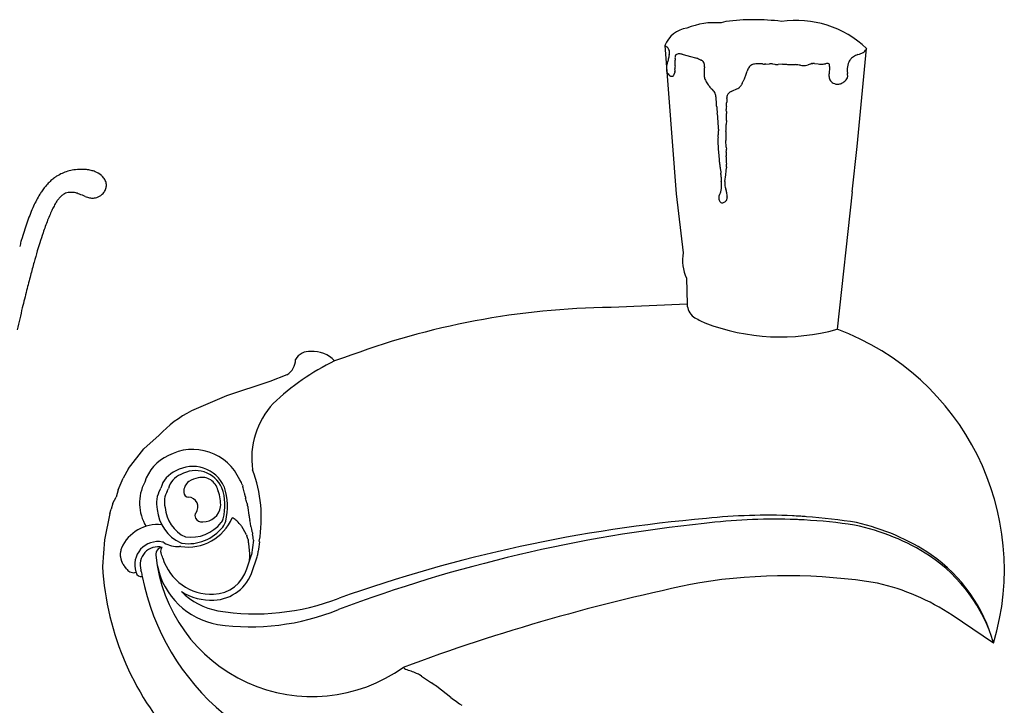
# Model space of a CAD drawing. Extents: x -16 to 23.9, y 0 to 37.2.
# Tile 7 of 7: x 8 to 23.9, y 26.1 to 37.2. Entities that reach past the tile are written whole.
import ezdxf

# ---------------------------------------------------------------- set-up
doc = ezdxf.new("R2010")
doc.units = 0

msp = doc.modelspace()

# ---------------------------------------------------------------- linework, layer by layer
at = {"layer": 'details', "color": 6, "linetype": 'CONTINUOUS'}
for p, q in [((19.382228, 37.169537), (19.301995, 37.145125)), ((18.392709, 36.78177), (18.404218, 36.774657)), ((18.404218, 36.774657), (18.416919, 36.766154)), ((18.416919, 36.766154), (18.430219, 36.756449)), ((18.455844, 36.723479), (18.454513, 36.726921)), ((18.455844, 36.723479), (18.46315, 36.701572)), ((18.465622, 36.633846), (18.459637, 36.607018)), ((18.465622, 36.633846), (18.466685, 36.639327)), ((18.674098, 36.638166), (18.65791, 36.641426)), ((18.674098, 36.638166), (18.691993, 36.633801)), ((18.691993, 36.633801), (18.806532, 36.602628)), ((18.806532, 36.602628), (18.892332, 36.57904)), ((21.512124, 36.633346), (21.531732, 36.638975)), ((21.552017, 36.645307), (21.561495, 36.648901)), ((18.42761, 36.465841), (18.423638, 36.446135)), ((18.446673, 36.547452), (18.44149, 36.522591)), ((18.55937, 36.452733), (18.55825, 36.433016)), ((18.558757, 36.563809), (18.561602, 36.542316)), ((18.55937, 36.452733), (18.56275, 36.492773)), ((18.892332, 36.57904), (18.904141, 36.575368)), ((19.033749, 36.437063), (19.035, 36.452597)), ((20.025864, 36.481178), (20.006364, 36.480925)), ((20.025864, 36.481178), (20.087652, 36.483804)), ((20.134387, 36.482688), (20.173614, 36.476921)), ((20.295803, 36.478738), (20.223446, 36.475868)), ((20.295803, 36.478738), (20.308136, 36.478774)), ((20.308136, 36.478774), (20.316926, 36.478674)), ((20.316926, 36.478674), (20.357775, 36.477139)), ((20.437349, 36.474383), (20.483722, 36.473435)), ((20.483722, 36.473435), (20.503339, 36.472436)), ((20.71741, 36.472604), (20.709552, 36.469676)), ((20.71741, 36.472604), (20.746787, 36.484354)), ((20.746787, 36.484354), (20.755879, 36.487078)), ((20.775292, 36.490292), (20.787619, 36.490536)), ((20.813143, 36.488719), (20.872607, 36.481895)), ((21.056296, 36.443346), (21.055492, 36.427242)), ((21.056296, 36.443346), (21.056383, 36.45299)), ((18.436714, 36.336081), (18.43172, 36.343955)), ((18.536228, 36.297917), (18.538261, 36.302054)), ((18.538261, 36.302054), (18.543723, 36.315419)), ((18.556978, 36.352839), (18.553825, 36.342169)), ((18.559347, 36.377452), (18.557756, 36.403578)), ((18.559188, 36.366053), (18.559431, 36.373364)), ((18.559431, 36.373364), (18.559347, 36.377452)), ((19.031066, 36.384572), (19.030983, 36.309264)), ((19.03171, 36.411209), (19.031066, 36.384572)), ((19.031669, 36.276189), (19.032673, 36.266971)), ((21.055492, 36.427242), (21.047593, 36.330882)), ((19.643559, 36.167707), (19.636718, 36.153134)), ((19.643559, 36.167707), (19.645894, 36.172386)), ((19.645894, 36.172386), (19.661849, 36.201988)), ((19.183715, 36.045476), (19.156645, 36.072697)), ((19.183715, 36.045476), (19.190637, 36.03763)), ((19.394774, 35.926804), (19.395819, 35.937968)), ((19.385595, 35.743433), (19.385398, 35.747991)), ((19.388271, 35.714506), (19.385595, 35.743433)), ((19.388271, 35.714506), (19.391198, 35.681843)), ((19.392306, 35.630791), (19.392388, 35.642941)), ((19.389842, 35.571788), (19.38733, 35.505682)), ((19.389842, 35.571788), (19.392306, 35.630791)), ((19.26299, 35.429857), (19.263136, 35.40352)), ((19.387054, 35.137678), (19.381937, 35.245248)), ((19.385097, 34.984539), (19.385169, 34.99993)), ((19.387054, 35.137678), (19.387961, 35.108642)), ((19.389408, 34.820625), (19.388313, 34.864793)), ((19.2888, 34.795558), (19.296936, 34.739052)), ((19.296936, 34.739052), (19.299427, 34.71659)), ((19.365441, 34.583061), (19.379332, 34.69259)), ((19.389408, 34.820625), (19.389302, 34.80571)), ((19.272288, 34.353917), (19.285163, 34.380988)), ((19.391483, 34.415869), (19.388644, 34.428525)), ((19.393494, 34.403384), (19.391483, 34.415869)), ((19.398638, 34.356915), (19.393494, 34.403384)), ((19.272288, 34.353917), (19.268733, 34.34474)), ((19.401293, 34.334418), (19.398638, 34.356915)), ((19.401293, 34.334418), (19.401743, 34.328652))]:
    msp.add_line(p, q, dxfattribs=at)
at = {"layer": 'details', "color": 2, "linetype": 'CONTINUOUS'}
for p, q in [((11.551698, 29.720893), (11.525497, 29.765928)), ((11.568555, 29.680892), (11.574342, 29.664681)), ((11.640183, 29.393486), (11.650173, 29.35595)), ((11.655294, 29.333095), (11.654802, 29.335208)), ((11.655294, 29.333095), (11.658012, 29.314953)), ((11.658012, 29.314953), (11.674585, 29.19693)), ((11.680738, 29.161034), (11.691251, 29.109178)), ((11.706497, 29.010065), (11.699077, 29.063363)), ((11.706497, 29.010065), (11.709609, 28.990663)), ((11.709609, 28.990663), (11.714288, 28.968996)), ((11.714288, 28.968996), (11.72391, 28.930646)), ((11.72391, 28.930646), (11.729785, 28.907004)), ((11.729785, 28.907004), (11.730579, 28.90265)), ((11.730579, 28.90265), (11.733497, 28.887202)), ((11.747507, 28.790483), (11.714886, 28.554937)), ((11.682938, 28.456668), (11.702529, 28.518617)), ((11.703198, 28.520655), (11.714886, 28.554937)), ((9.695807, 28.327423), (9.666659, 28.364724)), ((9.695807, 28.327423), (9.706359, 28.314783))]:
    msp.add_line(p, q, dxfattribs=at)
at = {"layer": 'details', "color": 3, "linetype": 'CONTINUOUS'}
for p, q in [((11.514371, 29.062074), (11.499681, 29.080397)), ((11.514371, 29.062074), (11.546257, 29.024932)), ((11.633009, 28.874745), (11.58181, 28.97243)), ((11.633009, 28.874745), (11.641318, 28.857901)), ((11.660486, 28.799233), (11.664179, 28.781827)), ((11.642756, 28.329604), (11.682938, 28.456668))]:
    msp.add_line(p, q, dxfattribs=at)
at = {"layer": 'details', "color": 7, "linetype": 'CONTINUOUS'}
for p, q in [((11.830404, 28.646083), (11.825394, 28.613367)), ((11.84487, 28.761602), (11.830404, 28.646083)), ((11.84487, 28.761602), (11.842098, 28.77228)), ((11.734526, 28.300583), (11.794299, 28.489595)), ((11.794299, 28.489595), (11.805987, 28.523878))]:
    msp.add_line(p, q, dxfattribs=at)
at = {"layer": 'details', "color": 6, "linetype": 'CONTINUOUS'}
for centre, radius, start, end in [((18.367215, 36.674118), 0.103671, 42.781307, 52.574624), ((18.400491, 36.704912), 0.058334, 22.166609, 42.781307), ((20.179934, 36.20142), 1.767465, 166.73355, 168.709794), ((18.322337, 36.654607), 0.148439, 12.636993, 18.445254), ((18.301665, 36.671329), 0.168094, 349.025003, 355.485444), ((18.372114, 36.665767), 0.097426, 355.485444, 372.636993), ((18.720808, 36.579792), 0.162837, 174.989342, 185.632824), ((18.639951, 36.588565), 0.08154, 162.374917, 176.168177), ((18.594163, 36.603112), 0.033497, 148.921802, 162.374917), ((18.591479, 36.60473), 0.030363, 128.278994, 148.921802), ((18.627787, 36.554862), 0.092033, 117.916999, 126.790859), ((18.618584, 36.572231), 0.072376, 95.602519, 117.916999), ((18.623129, 36.525908), 0.118922, 87.889874, 95.602519), ((18.619683, 36.432408), 0.212485, 79.635886, 87.889874), ((21.626469, 36.330761), 0.325119, 117.817425, 131.125853), ((21.566199, 36.44499), 0.195965, 106.01816, 117.817425), ((21.489138, 36.811102), 0.177319, 283.899094, 290.769466), ((21.472093, 36.858358), 0.227738, 293.114119, 312.970954), ((21.521728, 36.805076), 0.154919, 312.970954, 325.494858), ((21.572915, 36.76989), 0.092805, 325.494858, 337.845677), ((18.687797, 36.400421), 0.268085, 170.181999, 180.456829), ((16.327988, 37.009452), 2.168854, 345.484364, 347.027785), ((18.926192, 36.412118), 0.368535, 176.749184, 181.327791), ((18.378014, 36.513913), 0.185771, 0.249487, 8.794315), ((18.349983, 36.513791), 0.213803, 354.358399, 360.249487), ((18.776504, 36.164984), 0.429774, 67.544639, 72.723331), ((18.710483, 36.005242), 0.602622, 64.823222, 67.544639), ((19.04288, 36.712366), 0.178731, 244.823222, 249.208109), ((18.940733, 36.428462), 0.123057, 64.820256, 71.669204), ((18.966493, 36.486402), 0.059678, 35.207196, 63.534666), ((18.936154, 36.4619), 0.098625, 18.070167, 36.676201), ((18.927952, 36.459224), 0.107253, 356.457315, 378.070167), ((19.493294, 36.387811), 0.462177, 173.882682, 177.098103), ((19.863871, 36.350997), 0.133817, 119.305445, 145.403626), ((19.851614, 36.367095), 0.113815, 102.588386, 117.890931), ((19.876453, 36.255867), 0.227782, 93.675261, 102.588386), ((19.910235, 35.729932), 0.754801, 87.937017, 93.675261), ((19.899482, 35.431414), 1.053512, 85.956941, 87.937017), ((20.014452, 37.057998), 0.57713, 265.956941, 269.197012), ((20.105465, 36.064693), 0.419489, 88.884817, 92.433625), ((20.109459, 36.269903), 0.21424, 83.318202, 88.884817), ((20.19832, 36.702968), 0.227393, 263.76251, 268.545165), ((20.204612, 36.950734), 0.475239, 268.545165, 272.271165), ((20.527851, 40.238234), 3.764938, 267.410851, 268.622576), ((20.480697, 36.027821), 0.445191, 81.898404, 87.084697), ((20.429789, 35.670197), 0.80642, 78.715669, 81.898404), ((20.643892, 36.743203), 0.287737, 258.715669, 267.095333), ((20.637793, 36.623013), 0.167393, 267.095333, 279.165646), ((20.626647, 36.692095), 0.237368, 279.165646, 290.442662), ((20.781415, 36.393096), 0.097389, 93.605004, 105.20107), ((20.779375, 36.19448), 0.296171, 83.453198, 88.404932), ((20.933591, 37.013287), 0.53488, 263.453198, 267.70257), ((20.923141, 36.752814), 0.274197, 267.70257, 275.90685), ((20.919009, 36.792757), 0.314354, 275.90685, 282.880693), ((21.027681, 36.317533), 0.173137, 91.671588, 102.880693), ((21.024364, 36.431201), 0.059421, 80.068883, 91.671588), ((21.031933, 36.466955), 0.022933, 39.547595, 83.290923), ((21.026727, 36.46472), 0.028415, 12.866254, 36.339073), ((20.978443, 36.453691), 0.077943, 359.484638, 372.866254), ((21.72403, 36.377541), 0.382728, 162.956366, 179.69124), ((21.551996, 36.430281), 0.202791, 150.764001, 162.956366), ((21.527699, 36.443879), 0.174948, 131.125853, 150.764001), ((18.587344, 36.399621), 0.167629, 180.456829, 190.534288), ((18.500983, 36.383561), 0.079787, 190.534288, 209.761735), ((18.741776, 36.552656), 0.374123, 215.372332, 220.568745), ((18.551328, 36.386151), 0.121194, 219.329232, 229.175958), ((18.497169, 36.323461), 0.038349, 229.175958, 244.90711), ((18.499361, 36.330214), 0.045403, 246.016031, 261.47879), ((18.508742, 36.363098), 0.079435, 258.300102, 274.587939), ((18.514606, 36.307603), 0.023691, 271.184152, 335.868484), ((18.051469, 36.516599), 0.531777, 337.770489, 340.851745), ((18.482524, 36.372085), 0.076902, 345.506437, 355.501165), ((19.394652, 36.300269), 0.363781, 178.583232, 183.7955), ((18.894661, 36.580887), 0.856482, 336.827765, 340.921747), ((17.641389, 37.014339), 2.182593, 340.921747, 342.675657), ((20.039345, 36.266341), 0.329317, 156.799947, 162.675657), ((19.900046, 36.326045), 0.177763, 145.403626, 156.799947), ((21.430568, 36.299487), 0.38426, 175.313477, 181.681087), ((21.211934, 36.29307), 0.165532, 181.681087, 192.62582), ((21.636536, 36.378013), 0.295232, 179.69124, 184.435892), ((21.780042, 36.389145), 0.439169, 184.435892, 187.600269), ((21.272593, 36.284596), 0.075947, 340.958386, 356.191675), ((20.604362, 36.23227), 0.746931, 5.31056, 7.600269), ((21.211227, 36.28868), 0.137449, 356.191675, 365.31056), ((19.138793, 36.283518), 0.107402, 188.862361, 205.851422), ((20.54994, 36.967256), 1.675468, 205.851422, 208.066882), ((19.364454, 36.34386), 0.336176, 209.377605, 216.617909), ((19.454873, 36.411055), 0.448829, 216.617909, 220.110683), ((19.729707, 36.642575), 0.808183, 220.110683, 224.840367), ((19.543605, 36.185378), 0.097751, 310.806493, 329.858595), ((19.479159, 36.222798), 0.172273, 329.858595, 336.147595), ((19.206624, 36.447359), 0.517144, 331.674889, 336.827765), ((21.171466, 36.284005), 0.124061, 192.62582, 206.465348), ((21.173181, 36.284859), 0.125976, 206.465348, 224.2285), ((21.175025, 36.286654), 0.12855, 224.2285, 242.557554), ((21.185708, 36.307226), 0.15173, 242.557554, 258.33221), ((21.187029, 36.308516), 0.153264, 257.945905, 272.689963), ((21.187744, 36.293297), 0.138028, 272.689963, 294.25227), ((21.159004, 36.357091), 0.207998, 294.25227, 304.010282), ((21.123447, 36.409787), 0.271568, 304.010282, 318.024018), ((21.252993, 36.293241), 0.097312, 318.024018, 339.911488), ((19.121763, 35.980965), 0.089188, 32.005935, 39.445688), ((19.08502, 35.962569), 0.130154, 12.698702, 30.299811), ((18.736763, 35.874695), 0.489295, 5.99044, 13.772544), ((19.527618, 35.927896), 0.132184, 160.137264, 175.630075), ((19.506759, 35.935432), 0.110005, 111.393928, 160.137264), ((19.071741, 37.023265), 1.061588, 291.837832, 297.114813), ((19.374785, 36.431444), 0.39669, 297.114813, 302.623071), ((19.499852, 36.236055), 0.164702, 302.623071, 310.806493), ((18.122157, 35.810201), 1.107275, 3.439105, 5.99044), ((13.575616, 35.536972), 5.662019, 2.693259, 3.439105), ((20.345976, 35.855456), 1.115827, 182.693259, 185.962898), ((19.655369, 35.759653), 0.270223, 171.918899, 182.473367), ((18.834923, 35.876143), 0.558452, 351.918899, 358.91446), ((24.926198, 35.760723), 5.533917, 178.280208, 178.91446), ((21.170256, 35.941552), 1.944592, 185.962898, 187.446506), ((17.150242, 35.416125), 2.109614, 4.776572, 7.446506), ((18.870906, 35.646457), 0.521494, 359.613723, 363.890821), ((14.572397, 35.200719), 4.696443, 3.464388, 4.776572), ((16.665139, 35.327411), 2.59987, 2.258293, 3.464388), ((15.142528, 35.667013), 4.247867, 356.293163, 357.823417), ((16.991472, 35.575238), 2.279234, 353.055509, 354.789693), ((18.80562, 35.409809), 0.457559, 354.789693, 359.212527), ((20.468132, 35.321984), 1.088903, 176.293163, 184.041016), ((20.137073, 35.240601), 0.885756, 178.80922, 181.839681), ((19.759802, 35.248443), 0.508404, 174.218049, 178.80922), ((21.182415, 35.274177), 1.931637, 181.839681, 183.575327), ((26.330016, 35.595811), 7.089276, 183.575327, 185.412666), ((20.345416, 34.99546), 0.960258, 176.342153, 179.73332), ((18.841872, 35.091579), 0.546356, 356.342153, 361.789686), ((21.29629, 35.118862), 2.033005, 185.412666, 187.54361), ((22.882357, 35.3289), 3.632919, 187.54361, 188.441995), ((28.211389, 35.161661), 8.828069, 181.149629, 181.927085), ((18.428499, 34.620014), 0.876266, 2.139363, 6.327608), ((17.729354, 34.901847), 1.663195, 352.772071, 355.638324), ((18.767425, 34.822671), 0.622109, 355.638324, 358.43777), ((18.976165, 34.507847), 0.335042, 344.08559, 362.659013), ((21.854865, 34.702635), 2.551199, 181.120969, 182.683155), ((12.76517, 34.073705), 6.561105, 3.930015, 4.453775), ((19.627105, 34.549875), 0.26376, 172.772071, 193.174241), ((19.081674, 34.477763), 0.225329, 334.565222, 344.08559), ((19.680726, 34.562426), 0.318831, 193.174241, 198.371128), ((18.92943, 34.302599), 0.476166, 15.334843, 19.550312), ((19.364998, 34.319556), 0.100503, 179.496319, 186.379122), ((19.340171, 34.319775), 0.075674, 160.737151, 179.496319), ((19.372635, 34.32041), 0.108187, 186.379122, 212.200446), ((19.336474, 34.297638), 0.065452, 212.200446, 229.212514), ((19.320178, 34.27875), 0.040507, 229.212514, 253.258733), ((19.319518, 34.276557), 0.038216, 253.258733, 274.420709), ((19.316275, 34.303894), 0.065732, 275.40247, 294.051121), ((19.291369, 34.359701), 0.126844, 294.051121, 314.961689), ((19.325004, 34.326021), 0.079245, 314.961689, 330.532071), ((19.340821, 34.317084), 0.061078, 330.532071, 350.442177), ((19.332331, 34.318513), 0.069687, 350.442177, 357.079494), ((19.295801, 34.320377), 0.106265, 357.079494, 364.466055), ((19.034888, 32.612013), 0.280199, 181.90013, 230.476164), ((20.059921, 34.514656), 2.436651, 240.405757, 245.294879), ((20.267093, 35.4844), 3.411138, 248.943778, 285.483691), ((9.766159, 28.253197), 0.086625, 10.09564, 17.935713), ((13.762584, 28.964755), 3.887402, 191.279289, 230.072871)]:
    msp.add_arc(centre, radius, start, end, dxfattribs=at)
at = {"layer": 'details', "color": 7, "linetype": 'CONTINUOUS'}
for centre, radius, start, end in [((14.823868, 28.088193), 4.008684, 116.164467, 133.479296), ((13.024774, 30.111602), 1.3054, 137.293136, 188.081852), ((10.657195, 29.5181), 0.423197, 112.674178, 164.711715), ((10.76852, 29.426826), 0.55446, 24.130914, 119.670411), ((10.810053, 29.44476), 0.46921, 24.130914, 120.316275), ((9.67095, 29.149212), 2.203624, 350.151076, 380.698385), ((10.698729, 29.536034), 0.337947, 111.803084, 164.711715), ((10.903291, 29.452901), 0.346762, 97.721278, 125.019966), ((10.918684, 29.546284), 0.257798, 11.665095, 103.911793), ((10.621944, 29.389218), 0.440396, 150.025236, 193.329146), ((10.165415, 29.652527), 0.086625, 330.025236, 344.711715), ((10.206948, 29.670462), 0.171875, 330.025236, 344.711715), ((10.818397, 29.575934), 0.19729, 125.333598, 183.908134), ((11.251953, 29.615089), 0.0825, 191.665095, 202.330336), ((10.442485, 29.354801), 0.844193, 345.065671, 379.498951), ((11.196728, 29.61865), 0.08525, 19.498951, 24.130914), ((10.400951, 29.336867), 0.929443, 345.065671, 379.498951), ((10.663478, 29.407153), 0.355146, 150.025236, 194.323929), ((10.703874, 29.56811), 0.0825, 183.908134, 267.725327), ((10.694358, 29.328538), 0.157261, 322.548096, 447.725327), ((10.652642, 29.368923), 0.565397, 356.100314, 382.330336), ((10.849452, 29.34392), 0.658446, 184.899179, 245.068093), ((10.890985, 29.361855), 0.573196, 184.258798, 245.068093), ((10.931507, 29.376397), 0.288897, 269.619968, 350.852749), ((10.884696, 29.18274), 0.0825, 142.548096, 205.305264), ((10.908173, 29.19384), 0.10847, 205.305264, 281.388073), ((11.092093, 29.181537), 0.171875, 321.357961, 345.065671), ((21.105274, 5.419247), 23.809214, 94.913676, 109.566135), ((20.154215, 20.151909), 8.97823, 88.291617, 97.183556), ((20.032984, 20.214965), 8.97823, 87.291617, 96.183556), ((20.154215, 20.151909), 8.97823, 87.555814, 88.291617), ((20.032984, 20.214965), 8.97823, 86.555814, 87.291617), ((20.154215, 20.151909), 8.97823, 87.285953, 87.555814), ((20.032984, 20.214965), 8.97823, 86.285953, 86.555814), ((20.154215, 20.151909), 8.97823, 86.863744, 87.285953), ((20.032984, 20.214965), 8.97823, 85.863744, 86.285953), ((20.154215, 20.151909), 8.97823, 81.63702, 86.863744), ((20.032984, 20.214965), 8.97823, 80.63702, 85.863744), ((10.69068, 29.451323), 0.717881, 262.474543, 321.357961), ((10.732213, 29.469257), 0.632631, 262.474543, 321.357961), ((11.050559, 29.163603), 0.257125, 321.357961, 345.065671), ((21.484564, 5.377158), 23.809214, 95.913676, 110.566135), ((20.716784, 25.493245), 3.61858, 57.281019, 78.147037), ((20.688686, 25.545669), 3.61858, 56.281019, 77.147037), ((10.280004, 28.563819), 0.110309, 94.27174, 187.274722), ((10.607827, 28.824141), 0.08525, 245.068093, 262.474543), ((12.694602, 28.801086), 2.536492, 185.684346, 305.488274), ((11.442863, 28.640058), 0.381258, 342.258106, 348.003375), ((10.905319, 28.754284), 0.930803, 348.003375, 351.292349), ((21.229114, 26.394678), 2.583863, 16.51851, 56.034667), ((21.21667, 26.438023), 2.583863, 15.51851, 55.034667), ((11.380724, 28.62358), 1.212385, 191.901674, 259.802231), ((11.079023, 28.507877), 0.6875, 272.453984, 342.451138), ((11.069149, 28.738275), 0.918109, 238.061792, 272.453984), ((11.383223, 28.764702), 1.135133, 225.206762, 259.339624), ((11.776267, 31.355032), 3.754614, 260.757698, 291.161815), ((11.704335, 31.14618), 3.754614, 261.757698, 292.161815)]:
    msp.add_arc(centre, radius, start, end, dxfattribs=at)
at = {"layer": 'details', "color": 2, "linetype": 'CONTINUOUS'}
for centre, radius, start, end in [((10.76852, 29.426826), 0.82946, 24.130914, 118.53829), ((10.657195, 29.5181), 0.698197, 114.086615, 162.719179), ((10.621944, 29.389218), 0.715396, 151.961285, 211.651369), ((10.898696, 29.422161), 0.71809, 21.118902, 24.582885), ((11.153031, 29.524528), 0.444011, 14.846709, 18.400229), ((7.576846, 28.57654), 4.143711, 13.612825, 14.846709), ((10.723287, 29.338489), 0.906327, 10.232243, 13.612825), ((12.03637, 29.575513), 0.427977, 190.232243, 194.231283), ((7.836941, 28.510454), 3.904407, 13.071273, 14.231283), ((11.396734, 29.288499), 0.262262, 10.259287, 14.9035), ((12.270701, 29.280639), 0.601964, 187.993441, 191.460427), ((10.203185, 28.394654), 0.647724, 84.463367, 155.503148), ((10.952778, 28.959465), 0.753496, 7.925665, 11.460427), ((-4.632456, 26.372623), 16.558005, 8.410193, 8.735012), ((10.783959, 28.352858), 1.210653, 165.145459, 167.999051), ((11.733887, 28.792369), 0.01375, 352.11519, 368.410193), ((9.785005, 28.557795), 0.190799, 176.509354, 186.718271), ((9.764011, 28.559075), 0.169766, 171.893038, 176.509354), ((9.841677, 28.56447), 0.247863, 186.718271, 192.379053), ((9.915116, 28.537551), 0.322397, 167.999051, 171.893038), ((10.273022, 28.659143), 0.689475, 192.379053, 196.486752), ((11.794299, 28.489595), 0.09625, 161.173976, 162.451138), ((9.911529, 28.552154), 0.312482, 196.486752, 200.11269), ((9.80444, 28.512939), 0.198439, 200.11269, 209.21714), ((9.845292, 28.535786), 0.245246, 209.21714, 214.134391), ((10.149308, 28.741886), 0.612537, 214.134391, 218.005593), ((9.803293, 28.392812), 0.124437, 218.833028, 235.535153), ((9.80992, 28.41359), 0.145455, 238.015369, 253.813352), ((9.819264, 28.412641), 0.147438, 250.220934, 268.407555), ((9.817505, 28.349372), 0.084144, 268.407555, 293.239492)]:
    msp.add_arc(centre, radius, start, end, dxfattribs=at)
at = {"layer": 'details', "color": 3, "linetype": 'CONTINUOUS'}
for centre, radius, start, end in [((10.69068, 29.451323), 0.772881, 261.233264, 337.278186), ((10.961539, 28.367099), 0.901506, 58.434046, 60.6374), ((11.225134, 28.796138), 0.397962, 52.964898, 58.434046), ((11.336978, 28.944371), 0.212268, 44.986856, 52.964898), ((11.365218, 28.972598), 0.17234, 38.719201, 44.986856), ((11.335333, 28.843857), 0.277987, 29.485336, 40.64568), ((11.320568, 28.835508), 0.29495, 27.659842, 29.485336), ((11.377176, 28.739134), 0.289614, 11.976823, 24.210446), ((10.203185, 28.394654), 0.372724, 78.694782, 197.935713), ((10.203185, 28.394654), 0.287474, 76.193842, 197.935713), ((10.327753, 28.615848), 0.08058, 133.990039, 200.983174), ((10.260079, 28.679246), 0.0825, 58.474716, 78.694782), ((10.524341, 29.110056), 0.422902, 238.474716, 274.081094), ((10.56031, 28.605935), 0.0825, 81.233264, 94.081094), ((10.496216, 28.566236), 1.187694, 7.548294, 10.458346), ((8.937255, 28.359658), 2.760282, 5.255562, 7.548294), ((8.968699, 28.094614), 1.375, 17.037143, 20.983174), ((11.069149, 28.738275), 0.821859, 197.037143, 272.453984), ((11.036802, 28.54582), 0.652258, 352.144145, 361.101489), ((10.941079, 28.543979), 0.747998, 1.101489, 5.255562), ((11.079023, 28.507877), 0.59125, 272.453984, 342.451138), ((9.766159, 28.253197), 0.086625, 10.09564, 17.935713), ((9.933283, 28.286493), 0.08382, 192.478753, 281.689735), ((9.766159, 28.253197), 0.171875, 10.09564, 17.935713), ((13.762584, 28.964755), 3.887402, 190.09564, 191.279289)]:
    msp.add_arc(centre, radius, start, end, dxfattribs=at)
at = {"layer": 'directionals', "color": 7, "linetype": 'CONTINUOUS'}
for centre, radius, start, end in [((8.917809, 34.118823), 0.651038, 120.006685, 125.032151), ((8.943235, 34.074796), 0.701879, 104.392181, 120.006685), ((8.956552, 34.022901), 0.755456, 96.496615, 104.392181), ((8.968086, 33.921613), 0.857399, 88.07026, 96.496615), ((8.970134, 33.982406), 0.796571, 84.382396, 88.07026), ((8.989851, 34.182864), 0.595146, 77.097766, 84.382396), ((9.021732, 34.322035), 0.45237, 68.374473, 77.097766), ((9.058923, 34.415848), 0.351454, 49.784832, 68.374473), ((9.0511, 34.406595), 0.36357, 46.485133, 49.784832), ((9.124336, 33.893239), 0.957687, 136.321733, 141.104434), ((9.016699, 33.996021), 0.808858, 130.490643, 136.321733), ((8.945152, 34.079819), 0.698671, 125.032151, 130.490643), ((9.113711, 34.472539), 0.272638, 38.713866, 46.485133), ((9.147564, 34.499674), 0.229252, 30.947822, 38.713866), ((9.177219, 34.517456), 0.194674, 20.207254, 30.947822), ((9.185994, 34.520686), 0.185323, 358.324844, 380.207254), ((9.459434, 33.648722), 1.37289, 147.915292, 152.601652), ((9.408812, 33.680458), 1.313142, 145.018647, 147.915292), ((9.252566, 33.789787), 1.122444, 141.104434, 145.018647), ((8.833839, 34.124587), 0.29518, 122.826538, 133.611832), ((8.802346, 34.173406), 0.237085, 112.134802, 122.826538), ((8.79394, 34.194071), 0.214775, 90.614059, 112.134802), ((8.795854, 34.015492), 0.393365, 77.687898, 90.614059), ((8.785263, 34.086609), 0.327138, 69.801352, 73.215161), ((8.198013, 32.490394), 2.027951, 68.677561, 69.801352), ((6.309604, 27.652473), 7.221367, 67.867316, 68.677561), ((9.151696, 34.53246), 0.217412, 306.793363, 314.674969), ((9.104013, 34.580686), 0.285231, 314.674969, 321.777831), ((9.138411, 34.553596), 0.241446, 321.777831, 327.562163), ((9.171694, 34.532444), 0.202011, 327.562163, 337.828006), ((9.20167, 34.520227), 0.169641, 337.828006, 358.324844), ((9.995337, 33.370956), 1.976501, 152.601652, 155.649706), ((9.790126, 33.511127), 1.434613, 151.032582, 154.310533), ((9.320384, 33.77116), 0.897702, 146.728098, 151.032582), ((9.032705, 33.959928), 0.553619, 141.322239, 146.728098), ((8.855771, 34.101566), 0.326976, 133.611832, 141.322239), ((9.181852, 34.714409), 0.40233, 247.867316, 252.984611), ((9.163449, 34.654275), 0.339443, 252.984611, 258.959317), ((9.148154, 34.575883), 0.259573, 258.959317, 266.104631), ((9.148016, 34.573864), 0.257549, 266.104631, 280.885071), ((9.156456, 34.529975), 0.212856, 280.885071, 292.813383), ((9.160186, 34.521108), 0.203236, 292.813383, 306.793363), ((11.745978, 32.632723), 3.876911, 158.25341, 160.277432), ((10.73892, 33.034429), 2.792691, 155.649706, 158.25341), ((11.275172, 32.838885), 3.06507, 156.67941, 158.604613), ((10.431758, 33.202475), 2.146623, 154.310533, 156.67941), ((12.897763, 32.219812), 5.100473, 160.277432, 161.803181), ((12.33703, 32.422846), 4.205522, 158.604613, 160.037274), ((14.230874, 31.78159), 6.503763, 161.803181, 163.080124), ((14.899589, 31.522769), 6.921694, 161.190018, 162.609929), ((13.540519, 31.985698), 5.485946, 160.037274, 161.190018), ((13.532789, 32.092973), 5.74656, 164.636741, 165.451686), ((10.169885, 33.016952), 2.259031, 163.080124, 164.636741), ((15.989114, 31.181539), 8.063405, 162.609929, 163.563324), ((19.62773, 30.108105), 11.857056, 163.563324, 164.480778), ((24.419438, 28.777516), 16.830076, 164.480778, 165.233026), ((30.643722, 27.136826), 23.266968, 165.233026, 165.847864), ((38.360224, 25.191109), 31.224997, 165.847864, 166.382072), ((49.057111, 22.599716), 42.2313, 166.382072, 166.876041)]:
    msp.add_arc(centre, radius, start, end, dxfattribs=at)
at = {"layer": 'outline', "color": 4, "linetype": 'CONTINUOUS'}
for p, q in [((18.392342, 36.78088), (18.579375, 34.383426)), ((21.502672, 35.151396), (21.654627, 36.731595)), ((21.419048, 34.415964), (21.502672, 35.151396)), ((18.579375, 34.383426), (18.690804, 33.432941)), ((21.419048, 34.415964), (21.177744, 32.197064)), ((18.745042, 33.022231), (18.754843, 32.602723)), ((18.754843, 32.602723), (17.525945, 32.550345)), ((13.204999, 31.734563), (13.056241, 31.686115)), ((12.009721, 31.3517), (11.311817, 31.12275)), ((12.285178, 31.462374), (12.009721, 31.3517)), ((11.311817, 31.12275), (10.745436, 30.877053)), ((10.225819, 30.486955), (9.976705, 30.267651)), ((9.726237, 29.945752), (9.976705, 30.267651)), ((9.726237, 29.945752), (9.642717, 29.790003)), ((9.559456, 29.601376), (9.642717, 29.790003)), ((9.559456, 29.601376), (9.526739, 29.484293)), ((9.47715, 29.388615), (9.526739, 29.484293)), ((9.42764, 29.21912), (9.449332, 29.29338)), ((9.47715, 29.388615), (9.449332, 29.29338)), ((9.42764, 29.21912), (9.338376, 28.794162)), ((9.338376, 28.794162), (9.308633, 28.365549)), ((23.706336, 27.129335), (23.034738, 27.577557)), ((14.186548, 26.719178), (14.201365, 26.706897)), ((14.464785, 26.595031), (14.443649, 26.607671)), ((14.464785, 26.595031), (14.480293, 26.584925)), ((14.480293, 26.584925), (14.626253, 26.486162)), ((14.934496, 26.251277), (14.708847, 26.425107)), ((15.028219, 26.183865), (15.07753, 26.148554)), ((15.07753, 26.148554), (15.113173, 26.123032))]:
    msp.add_line(p, q, dxfattribs=at)
at = {"layer": 'outline', "color": 6, "linetype": 'CONTINUOUS'}
for centre, radius, start, end in [((19.199581, 35.983526), 1.166105, 84.96151, 112.592588), ((19.832761, 33.548177), 3.649277, 82.988911, 97.091724), ((20.511596, 35.52347), 1.663156, 46.585909, 98.067227), ((18.815788, 36.606855), 0.457812, 98.060821, 157.658753)]:
    msp.add_arc(centre, radius, start, end, dxfattribs=at)
at = {"layer": 'outline', "color": 4, "linetype": 'CONTINUOUS'}
for centre, radius, start, end in [((19.381837, 33.315262), 0.700982, 170.33558, 204.710244), ((17.670325, 19.934357), 12.616814, 90.655676, 110.727187), ((19.736487, 28.313238), 4.142623, 343.394172, 429.640509), ((12.654644, 31.572889), 0.267535, 85.508179, 148.896859), ((12.703095, 31.359058), 0.48133, 42.803507, 93.275148), ((12.154916, 31.699884), 0.270886, 298.742606, 362.371277), ((11.58719, 29.214704), 1.863318, 116.856033, 136.93811), ((13.876009, 28.627864), 4.574902, 183.287025, 224.072871), ((20.37029, 19.237025), 8.97823, 80.63702, 99.03758), ((25.310293, -3.224565), 31.965493, 101.458718, 110.401697), ((21.025992, 24.567729), 3.61858, 56.281019, 77.147037), ((17.074953, 30.116287), 4.459062, 229.298681, 229.627023), ((14.231619, 26.741391), 0.045882, 228.747427, 239.098344), ((13.489056, 24.399513), 2.412159, 70.466651, 72.65809), ((13.870643, 25.475093), 1.270895, 66.349415, 70.466651), ((14.100875, 26.000807), 0.696978, 60.541006, 66.349415), ((13.129288, 24.374686), 2.588288, 52.390844, 54.664654), ((17.49184, 29.707881), 4.299781, 233.504376, 235.04281)]:
    msp.add_arc(centre, radius, start, end, dxfattribs=at)

doc.saveas('drawing.dxf')
